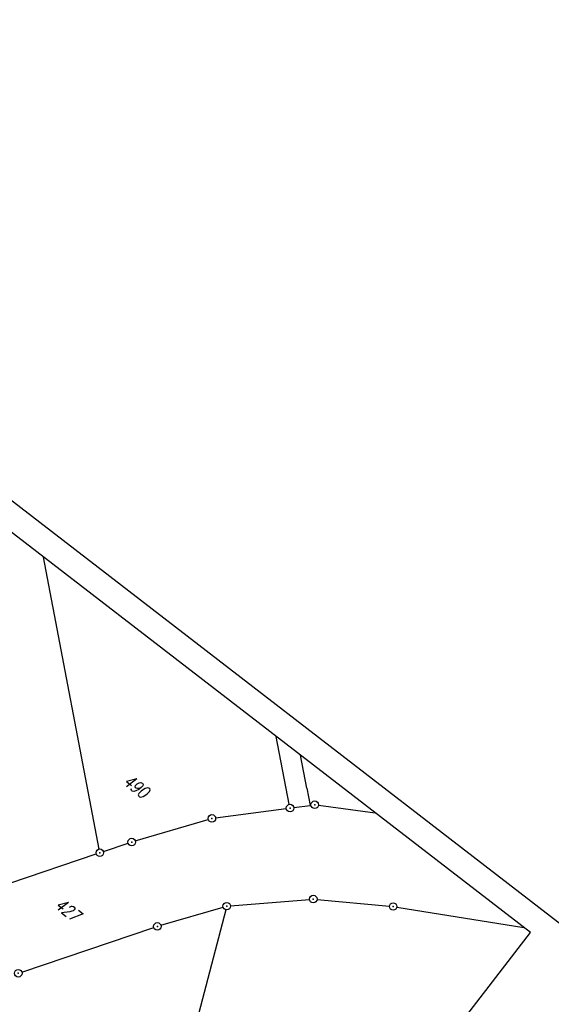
# Model space of a CAD drawing. Extents: x 449544 to 450624, y 436205 to 437134.
# Tile 114 of 114: x 450372 to 450478, y 436535 to 436731. Entities that reach past the tile are written whole.
import ezdxf

# ---------------------------------------------------------------- set-up
doc = ezdxf.new("R2010")
doc.units = 0
doc.header["$LTSCALE"] = 2
doc.header["$MEASUREMENT"] = 0
doc.linetypes.add('AUSGEZOGEN', pattern=[0])
doc.layers.get('0').update_dxf_attribs({"linetype": 'AUSGEZOGEN'})
for name, color, linetype in [('214-FLSTNR', 8, 'AUSGEZOGEN'), ('214-GRENZL', 8, 'AUSGEZOGEN'), ('214-GRENZP', 8, 'AUSGEZOGEN'), ('FBRTOP', 250, 'AUSGEZOGEN'), ('Planeinteilung', 250, 'CONTINUOUS'), ('RAHMEN', 7, 'AUSGEZOGEN')]:
    doc.layers.add(name, color=color, linetype=linetype)
doc.styles.add('ROMANS', font='romans.shx', dxfattribs={"width": 0.8})

# ---------------------------------------------------------------- blocks, each defined once
blk = doc.blocks.new('1135297')
blk.add_line((1135, 297), (0, 297))
at = {"layer": 'RAHMEN'}
for p, q in [((950, 292), (25, 292)), ((950, 5), (950, 292))]:
    blk.add_line(p, q, dxfattribs=at)
blk = doc.blocks.new('GST')
at = {"color": 0}
blk.add_circle((0, 0), 0.75, dxfattribs=at)
blk.add_point((0, 0), dxfattribs=at)

msp = doc.modelspace()

# ---------------------------------------------------------------- linework, layer by layer
at = {"layer": '214-GRENZL'}
for p, q in [((450388.12, 436565.82), (450377, 436624.13)), ((450426.08, 436574.75), (450423.45, 436588.28)), ((450429.56, 436577.97), (450428.28, 436584.55)), ((450429.56, 436577.97), (450430.22, 436574.55)), ((450411.38, 436572.04), (450425.48, 436573.91)), ((450426.97, 436574.11), (450430.22, 436574.55)), ((450430.22, 436574.55), (450430.41, 436574.58)), ((450431.9, 436574.57), (450443.21, 436573.03)), ((450395.34, 436567.44), (450409.91, 436571.73)), ((450388.97, 436565.32), (450393.91, 436566.98)), ((450370.28, 436559.02), (450387.55, 436564.84)), ((450414.34, 436554.47), (450430.13, 436555.77)), ((450431.62, 436555.76), (450446.06, 436554.42)), ((450400.46, 436550.59), (450412.87, 436554.2)), ((450447.54, 436554.23), (450472.86, 436550.14)), ((450413.4, 436553.69), (450396.3, 436488.57)), ((450372.69, 436541.25), (450399.03, 436550.14))]:
    msp.add_line(p, q, dxfattribs=at)
at = {"layer": 'FBRTOP', "const_width": 0.5}
for points in [[(450227.83, 436575.91, 0.000077), (450230.1, 436574.14, 0.000747), (450230.34, 436573.96, 0.000014), (450251.97, 436557.29, 0.000391), (450252.77, 436556.68, 0.000261), (450258.31, 436552.43, -0.000213), (450265.1, 436547.22, -0.000415), (450274.58, 436539.93, -0.002254), (450276.3, 436538.59, -0.000448), (450276.99, 436538.05, 0.000243), (450278.26, 436537.05, 0.000287), (450284.45, 436532.19, 0.000586)], [(450337.09, 436491.53, -0.000034), (450352.74, 436479.45, -0.00032)]]:
    msp.add_lwpolyline(points, format="xyb", dxfattribs=at)
at = {"layer": 'FBRTOP'}
msp.add_lwpolyline([(450338.92, 436493.89, -0.000034), (450354.56, 436481.81, -0.00032)], format="xyb", dxfattribs=at)

# ---------------------------------------------------------------- block references
at = {"layer": '214-GRENZP', "rotation": 322.3368156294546}
for p in [(450431.15, 436574.67), (450426.22, 436574.01), (450410.63, 436571.94), (450394.62, 436567.22), (450388.26, 436565.08), (450430.87, 436555.83), (450413.59, 436554.41), (450446.8, 436554.35), (450399.74, 436550.38), (450371.98, 436541.01)]:
    msp.add_blockref('GST', p, dxfattribs=at)
at = {"layer": 'Planeinteilung', "linetype": 'Continuous', "rotation": 322.3369009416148}
msp.add_blockref('1135297', (449543.73, 436898.45), dxfattribs=at)

# ---------------------------------------------------------------- texts
at = {"layer": '214-FLSTNR', "style": 'ROMANS', "oblique": 15, "width": 0.8}
for s, p in [('490', (450392.69, 436578.95)), ('427', (450379.04, 436554.27))]:
    msp.add_text(s, height=2.5, rotation=322.3368, dxfattribs=at).set_placement(p)

doc.saveas('drawing.dxf')
